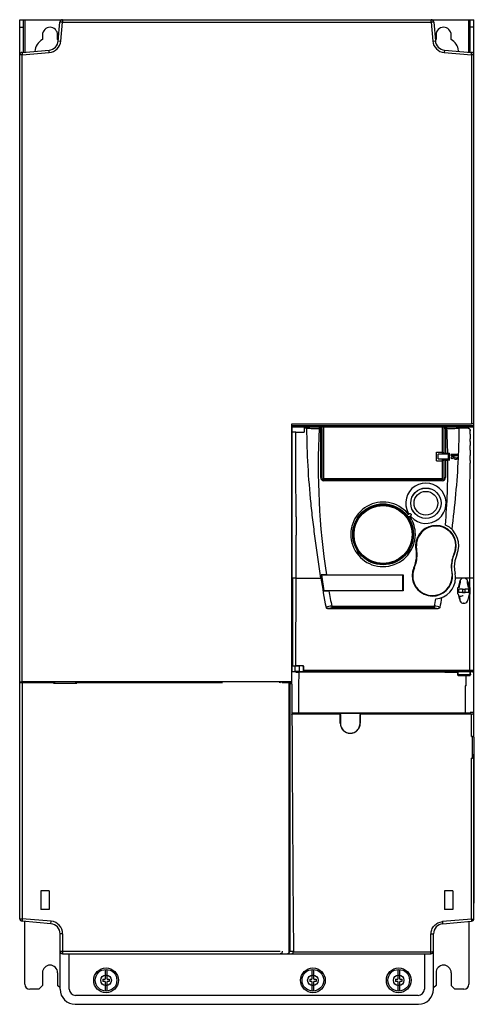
# Model space of a CAD drawing. Header units: millimetres. Extents: x 76 to 256, y 33 to 423.
import ezdxf

# ---------------------------------------------------------------- set-up
doc = ezdxf.new("R2010")
doc.units = ezdxf.units.MM
doc.header["$LTSCALE"] = 29.886903
doc.layers.get('0').update_dxf_attribs({"linetype": 'CONTINUOUS'})

msp = doc.modelspace()

# ---------------------------------------------------------------- linework, layer by layer
at = {"color": 7}
for p, q in [((76.23, 66.75), (76.23, 422.83)), ((76.23, 422.83), (256.23, 422.83)), ((77.73, 409.96), (77.73, 422.83)), ((78.23, 422.83), (78.23, 410)), ((91.5, 414.48), (92.15, 421.92)), ((93.15, 421.83), (92.15, 421.92)), ((92.51, 414.4), (93.15, 421.83)), ((93.14, 422.83), (93.14, 421.83)), ((93.15, 421.83), (239.31, 421.83)), ((239.31, 421.83), (239.31, 422.83)), ((240.31, 421.92), (239.31, 421.83)), ((239.31, 421.83), (239.95, 414.4)), ((240.31, 421.92), (240.96, 414.48)), ((254.23, 410), (254.23, 422.83)), ((254.73, 409.96), (254.73, 422.83)), ((256.23, 138.65), (256.23, 422.83)), ((76.23, 419.83), (77.73, 419.83)), ((256.23, 419.83), (254.73, 419.83)), ((85.23, 416.83), (85.23, 415.03)), ((91.23, 415.03), (91.23, 416.83)), ((91.5, 414.48), (92.51, 414.4)), ((239.95, 414.4), (240.96, 414.48)), ((241.23, 416.83), (241.23, 415.03)), ((247.23, 415.03), (247.23, 416.83)), ((77.14, 409.91), (87.86, 410.85)), ((77.14, 409.91), (77.23, 408.91)), ((77.23, 408.91), (87.95, 409.84)), ((87.95, 409.84), (87.86, 410.85)), ((244.59, 410.85), (244.51, 409.84)), ((244.51, 409.84), (255.22, 408.91)), ((244.59, 410.85), (255.32, 409.91)), ((255.23, 408.91), (255.32, 409.91)), ((77.24, 408.91), (76.23, 408.91)), ((77.24, 160.62), (77.23, 408.91)), ((255.22, 408.91), (255.22, 262.83)), ((256.23, 408.91), (255.22, 408.91)), ((184.09, 160.2), (184.09, 262.83)), ((184.09, 262.83), (255.22, 262.83)), ((184.09, 262.13), (256.23, 262.13)), ((184.23, 164.63), (184.23, 261.63)), ((184.23, 261.63), (256.23, 261.63)), ((188.99, 261.53), (188.99, 259.46)), ((195.49, 261.52), (194.56, 261.52)), ((194.91, 261.43), (194.91, 260.93)), ((194.91, 261.43), (195.52, 261.43)), ((195.49, 261.52), (195.52, 261.43)), ((195.52, 241.46), (195.52, 261.43)), ((196.73, 240.93), (196.73, 261.63)), ((243.73, 250.8), (243.73, 261.63)), ((244.94, 261.43), (244.97, 261.52)), ((245.54, 261.43), (244.94, 261.43)), ((244.94, 261.43), (244.94, 251.17)), ((245.9, 261.52), (244.97, 261.52)), ((245.55, 260.93), (245.55, 261.43)), ((253.91, 261.06), (253.91, 261.53)), ((254.77, 261.63), (254.79, 261.66)), ((254.79, 261.66), (254.83, 261.66)), ((185.69, 259.46), (188.99, 259.46)), ((190.04, 261.06), (188.99, 261.06)), ((195.52, 260.93), (194.91, 260.93)), ((195.99, 261.09), (195.96, 261.18)), ((196.02, 260.93), (195.99, 261.09)), ((196.02, 260.93), (196.02, 241.46)), ((244.44, 260.93), (244.46, 261.09)), ((244.44, 251.19), (244.44, 260.93)), ((244.49, 261.18), (244.46, 261.09)), ((245.55, 260.93), (244.94, 260.93)), ((250.32, 261.03), (250.41, 261.04)), ((253.91, 261.06), (250.41, 261.06)), ((254.73, 259.16), (254.74, 260.25)), ((254.73, 258.7), (254.73, 259.16)), ((254.73, 258.7), (254.73, 256.82)), ((254.73, 255.28), (254.72, 254.12)), ((254.72, 252.31), (254.72, 254.12)), ((254.73, 256.74), (254.73, 256.82)), ((254.73, 256.33), (254.73, 256.74)), ((254.73, 255.75), (254.73, 256.33)), ((254.73, 255.75), (254.73, 255.28)), ((241.37, 251.59), (243.73, 251.59)), ((241.37, 248.07), (241.37, 251.59)), ((243.73, 250.81), (242.13, 250.8)), ((242.13, 248.85), (242.13, 250.8)), ((244.94, 251.17), (245.87, 251.17)), ((246.13, 250.78), (246.1, 250.8)), ((246.1, 250.8), (246.1, 248.85)), ((246.13, 250.78), (246.13, 248.83)), ((246.63, 248.36), (246.63, 251.17)), ((247.13, 250.67), (247.13, 250.17)), ((250.13, 250.16), (250.13, 250.66)), ((250.14, 250.16), (250.16, 250.66)), ((250.15, 250.16), (250.17, 250.66)), ((254.72, 252.31), (254.71, 250.19)), ((254.71, 248.21), (254.71, 250.19)), ((241.37, 248.07), (243.73, 248.07)), ((243.73, 240.93), (243.73, 248.85)), ((244.75, 248.83), (243.73, 248.83)), ((244.44, 241.46), (244.44, 248.34)), ((246.12, 248.82), (244.74, 248.82)), ((244.94, 248.37), (245.91, 248.37)), ((244.94, 248.37), (244.94, 241.46)), ((246.1, 248.85), (246.13, 248.83)), ((246.13, 248.83), (246.12, 248.82)), ((247.13, 249.26), (247.5, 248.93)), ((250.1, 249.16), (249.75, 249.47)), ((254.7, 245.74), (254.71, 246.38)), ((254.7, 244.54), (254.7, 245.74)), ((254.71, 248.21), (254.71, 247.18)), ((254.71, 246.38), (254.71, 247.18)), ((254.7, 244.5), (254.7, 244.54)), ((254.7, 244.47), (254.7, 244.5)), ((254.7, 244.42), (254.7, 244.47)), ((254.7, 243.33), (254.7, 244.42)), ((254.7, 243.27), (254.7, 243.33)), ((254.7, 241.68), (254.7, 243.27)), ((196.72, 240.68), (219.53, 240.68)), ((243.73, 240.93), (196.73, 240.93)), ((196.82, 240.66), (243.64, 240.66)), ((196.82, 240.66), (196.82, 240.16)), ((243.64, 240.16), (196.82, 240.16)), ((219.53, 240.66), (219.53, 240.68)), ((220.93, 240.68), (243.71, 240.68)), ((220.93, 240.68), (220.93, 240.66)), ((243.64, 240.16), (243.64, 240.66)), ((254.69, 240.23), (254.7, 241.52)), ((254.69, 239.24), (254.69, 240.23)), ((254.69, 239.2), (254.69, 239.24)), ((254.69, 237.8), (254.69, 239.2)), ((254.7, 241.52), (254.7, 241.68)), ((254.68, 234.22), (254.69, 236.81)), ((254.68, 233.46), (254.68, 234.22)), ((254.69, 237.63), (254.69, 237.8)), ((254.69, 236.83), (254.69, 237.63)), ((254.69, 236.81), (254.69, 236.83)), ((254.66, 212.77), (254.67, 230.64)), ((254.67, 230.64), (254.68, 231.7)), ((254.68, 231.94), (254.68, 233.46)), ((254.68, 231.7), (254.68, 231.94)), ((230.23, 227.43), (229.99, 227.26)), ((230.7, 227.18), (230.01, 226.68)), ((230.57, 225.91), (231.26, 226.41)), ((185.73, 225.92), (185.73, 218.62)), ((231.12, 225.72), (231.35, 225.89)), ((185.73, 201.67), (185.73, 218.62)), ((209.4, 214.44), (209.15, 214.44)), ((233.34, 213.15), (233.33, 213.15)), ((233.52, 213.18), (233.34, 213.15)), ((233.73, 210.96), (233.43, 214.49)), ((248.39, 211.36), (248.56, 211.28)), ((248.56, 211.28), (248.56, 211.28)), ((254.66, 206.3), (254.66, 212.77)), ((195.71, 202.97), (195.93, 202.97)), ((195.93, 202.97), (195.71, 202.97)), ((195.93, 202.97), (227.93, 202.97)), ((196.93, 196.67), (195.93, 202.97)), ((197.76, 202.98), (228.24, 202.98)), ((227.93, 202.97), (228.23, 202.97)), ((227.93, 202.97), (227.93, 196.67)), ((228.23, 202.97), (228.24, 202.98)), ((228.23, 202.97), (228.23, 196.67)), ((228.24, 202.98), (228.24, 196.65)), ((232.43, 205.78), (232.43, 205.78)), ((232.6, 205.7), (232.43, 205.78)), ((247.26, 206.11), (247.57, 202.58)), ((247.47, 203.88), (247.65, 203.91)), ((254.66, 201.67), (254.66, 206.3)), ((184.32, 201.66), (184.29, 166.89)), ((185.69, 166.91), (185.73, 201.67)), ((185.73, 201.67), (195.6, 201.67)), ((252.17, 201.67), (248.95, 201.67)), ((252.27, 201.67), (252.18, 201.67)), ((254.66, 201.67), (252.29, 201.67)), ((254.66, 164.7), (254.66, 201.67)), ((256.06, 201.66), (256.06, 165.15)), ((196.93, 196.67), (196.72, 196.67)), ((196.72, 196.67), (196.92, 196.66)), ((227.93, 196.67), (196.93, 196.67)), ((228.24, 196.65), (198.78, 196.65)), ((228.23, 196.67), (227.93, 196.67)), ((228.23, 196.67), (228.24, 196.65)), ((249.87, 197.97), (250.01, 197.97)), ((249.93, 197.91), (249.87, 197.97)), ((249.87, 195.36), (249.87, 197.97)), ((249.93, 195.41), (249.87, 195.36)), ((250.01, 195.36), (249.87, 195.36)), ((250.27, 197.26), (250.29, 197.28)), ((250.27, 195.96), (250.27, 197.26)), ((250.27, 195.96), (250.29, 195.98)), ((254.18, 195.96), (250.27, 195.96)), ((250.29, 195.98), (250.29, 197.28)), ((251.73, 197.3), (252.73, 197.3)), ((251.73, 197.3), (251.73, 195.99)), ((251.73, 195.99), (252.73, 195.99)), ((252.73, 195.99), (252.73, 197.3)), ((254.16, 197.28), (254.18, 197.26)), ((254.16, 197.28), (254.16, 195.98)), ((254.16, 195.98), (254.18, 195.96)), ((254.18, 195.96), (254.18, 197.26)), ((254.44, 197.97), (254.59, 197.97)), ((254.59, 195.36), (254.44, 195.36)), ((254.53, 197.91), (254.59, 197.97)), ((254.53, 195.41), (254.59, 195.36)), ((254.59, 197.97), (254.59, 195.36)), ((252.27, 191.67), (252.18, 191.67)), ((198.45, 189.67), (242.01, 189.67)), ((199.9, 190.52), (240.56, 190.52)), ((199.9, 190.52), (199.9, 189.89)), ((240.56, 189.89), (199.9, 189.89)), ((240.56, 189.89), (240.56, 190.52)), ((184.09, 167.39), (184.23, 167.39)), ((184.23, 167.25), (184.09, 167.25)), ((184.23, 166.86), (184.29, 166.89)), ((184.23, 164.63), (249.83, 164.63)), ((185.45, 166.88), (185.43, 166.86)), ((185.45, 164.68), (185.43, 164.66)), ((185.45, 164.68), (185.45, 166.88)), ((188.49, 166.91), (185.69, 166.91)), ((185.83, 164.23), (185.83, 164.66)), ((185.83, 164.58), (244.71, 164.58)), ((186.94, 164.23), (185.83, 164.23)), ((186.91, 158.97), (186.94, 164.23)), ((187.01, 166.88), (187.03, 166.86)), ((187.01, 166.88), (187.01, 164.68)), ((187.01, 164.68), (187.03, 164.66)), ((188.49, 166.91), (188.41, 166.88)), ((188.61, 166.68), (188.69, 166.71)), ((188.61, 166.68), (188.61, 164.65)), ((188.66, 164.7), (188.61, 164.65)), ((188.61, 164.65), (247.53, 164.65)), ((254.66, 164.7), (188.66, 164.7)), ((188.69, 166.71), (188.69, 165.2)), ((188.69, 165.2), (254.66, 165.2)), ((188.69, 164.65), (188.69, 164.63)), ((231, 164.63), (231, 164.65)), ((244.71, 164.58), (244.69, 164.39)), ((244.69, 164.39), (249.83, 164.39)), ((244.71, 164.58), (244.71, 164.65)), ((247.53, 164.66), (249.83, 164.66)), ((247.53, 164.65), (247.53, 164.66)), ((249.83, 164.68), (249.83, 164.66)), ((249.83, 164.68), (249.83, 164.66)), ((249.83, 163.31), (249.83, 164.66)), ((250.03, 164.69), (254.62, 164.69)), ((254.82, 164.68), (254.83, 164.66)), ((254.82, 164.66), (254.82, 164.68)), ((254.83, 164.66), (255.42, 164.66)), ((254.83, 163.31), (254.83, 164.66)), ((254.83, 164.63), (256.23, 164.63)), ((255.42, 164.66), (255.73, 164.47)), ((255.56, 164.65), (255.73, 164.47)), ((77.23, 160.18), (77.23, 66.75)), ((89.62, 160.18), (77.23, 160.18)), ((184.09, 160.62), (77.24, 160.62)), ((77.78, 160.18), (77.78, 160.56)), ((179.17, 160.56), (77.78, 160.56)), ((89.62, 160.18), (89.62, 160.06)), ((89.62, 160.06), (98.83, 160.06)), ((89.69, 160.1), (89.73, 160.11)), ((98.73, 160.11), (98.8, 160.08)), ((98.83, 160.18), (98.83, 160.06)), ((156.62, 160.18), (98.83, 160.18)), ((179.17, 160.54), (179.17, 160.18)), ((179.17, 160.52), (184.09, 160.52)), ((179.21, 160.52), (179.54, 160.2)), ((184.09, 160.2), (180.29, 160.2)), ((183.07, 53.83), (183.07, 160.1)), ((183.23, 160.09), (184.04, 159.77)), ((183.23, 160.09), (183.23, 53.83)), ((249.85, 163.23), (249.83, 163.31)), ((254.63, 163.32), (250.03, 163.32)), ((250.03, 163.11), (254.63, 163.11)), ((254.8, 163.22), (254.81, 163.23)), ((254.81, 163.23), (254.83, 163.31)), ((186.86, 158.97), (186.95, 158.97)), ((253.2, 158.98), (252.73, 158.98)), ((252.73, 158.98), (252.73, 148.21)), ((186.86, 148.21), (186.86, 150.46)), ((252.73, 148.21), (186.86, 148.21)), ((195.4, 147.7), (195.4, 148.21)), ((197.06, 147.7), (197.06, 148.21)), ((217.4, 147.7), (217.4, 148.21)), ((219.06, 147.7), (219.06, 148.21)), ((232.24, 148.21), (232.24, 147.7)), ((240.21, 148.21), (240.21, 147.7)), ((256.23, 148.38), (254.73, 148.38)), ((254.73, 148.19), (254.73, 148.38)), ((186.84, 148.2), (184.05, 148.2)), ((184.05, 148.13), (195.4, 148.13)), ((184.11, 147.61), (184.05, 147.63)), ((203.28, 147.7), (184.11, 147.7)), ((184.11, 147.61), (184.11, 147.7)), ((197.06, 148.13), (217.4, 148.13)), ((203.28, 147.7), (203.33, 147.65)), ((203.28, 144.14), (203.28, 147.7)), ((211.18, 147.7), (211.13, 147.65)), ((211.18, 147.7), (211.17, 144.14)), ((255.23, 147.7), (211.18, 147.7)), ((219.06, 148.13), (232.24, 148.13)), ((240.21, 148.13), (254.73, 148.13)), ((254.73, 148.19), (252.72, 148.19)), ((254.73, 148.13), (254.73, 147.7)), ((255.23, 138.96), (255.23, 147.7)), ((211.12, 144.13), (211.17, 144.14)), ((255.23, 138.96), (255.63, 138.96)), ((255.63, 130.36), (255.63, 138.96)), ((256.23, 133.71), (256.23, 131.95)), ((255.63, 130.36), (255.23, 130.36)), ((255.23, 66.57), (255.23, 130.36)), ((256.23, 66.75), (256.23, 131.95)), ((256.4, 131.83), (256.23, 131.83)), ((256.4, 72.83), (256.4, 131.83)), ((87.88, 77.83), (84.58, 77.83)), ((84.58, 77.83), (84.58, 70.33)), ((87.88, 77.83), (87.88, 70.33)), ((247.88, 77.83), (244.58, 77.83)), ((244.58, 77.83), (244.58, 70.33)), ((247.88, 77.83), (247.88, 70.33)), ((87.88, 70.33), (84.58, 70.33)), ((247.88, 70.33), (244.58, 70.33)), ((256.4, 72.83), (256.23, 72.83)), ((76.23, 66.75), (77.23, 66.75)), ((77.23, 66.75), (77.14, 65.75)), ((88.66, 65.75), (77.23, 66.75)), ((255.23, 66.57), (243.79, 65.57)), ((88.58, 64.75), (77.14, 65.75)), ((78.23, 40.83), (78.23, 65.65)), ((88.58, 64.75), (88.66, 65.75)), ((243.88, 64.75), (255.32, 65.75)), ((254.23, 65.65), (254.23, 40.83)), ((93.23, 60.76), (92.23, 60.76)), ((92.23, 38.83), (92.23, 60.76)), ((93.23, 60.76), (93.23, 52.83)), ((239.23, 52.83), (239.23, 60.58)), ((240.23, 38.83), (240.23, 60.76)), ((92.23, 53.83), (179.45, 53.83)), ((93.23, 52.83), (239.23, 52.83)), ((95.83, 38.83), (95.83, 52.83)), ((183.07, 53.83), (184.71, 53.83)), ((184.7, 53.64), (239.23, 53.64)), ((236.63, 52.83), (236.63, 38.83)), ((85.23, 45.33), (85.23, 40.33)), ((91.23, 45.33), (91.23, 40.33)), ((110.05, 46.61), (110.05, 42.74)), ((110.82, 42.74), (110.82, 46.61)), ((192.05, 46.61), (192.05, 42.74)), ((192.82, 42.74), (192.82, 46.61)), ((226.05, 46.61), (226.05, 42.74)), ((226.82, 42.74), (226.82, 46.61)), ((241.23, 45.33), (241.23, 40.33)), ((247.23, 45.33), (247.23, 40.33)), ((85.23, 40.33), (83.73, 38.83)), ((92.23, 39.33), (91.23, 40.33)), ((109.18, 42.73), (110.03, 42.73)), ((109.18, 42.73), (109.18, 41.93)), ((110.03, 41.93), (109.18, 41.93)), ((110.05, 42.74), (110.03, 42.74)), ((110.03, 42.74), (110.03, 42.73)), ((110.03, 41.93), (110.05, 41.93)), ((110.03, 41.93), (110.03, 41.93)), ((110.05, 41.93), (110.05, 38.05)), ((110.83, 42.74), (110.82, 42.74)), ((110.82, 41.93), (110.83, 41.93)), ((110.82, 38.05), (110.82, 41.93)), ((110.83, 42.73), (110.83, 42.74)), ((110.83, 42.73), (111.68, 42.73)), ((111.68, 41.93), (110.83, 41.93)), ((110.83, 41.93), (110.83, 41.93)), ((111.68, 42.73), (111.68, 41.93)), ((191.18, 42.73), (192.03, 42.73)), ((191.18, 42.73), (191.18, 41.93)), ((192.03, 41.93), (191.18, 41.93)), ((192.05, 42.74), (192.03, 42.74)), ((192.03, 42.74), (192.03, 42.73)), ((192.03, 41.93), (192.05, 41.93)), ((192.03, 41.93), (192.03, 41.93)), ((192.05, 41.93), (192.05, 38.05)), ((192.83, 42.74), (192.82, 42.74)), ((192.82, 41.93), (192.83, 41.93)), ((192.82, 38.05), (192.82, 41.93)), ((192.83, 42.73), (192.83, 42.74)), ((192.83, 42.73), (193.68, 42.73)), ((193.68, 41.93), (192.83, 41.93)), ((192.83, 41.93), (192.83, 41.93)), ((193.68, 42.73), (193.68, 41.93)), ((225.18, 42.73), (226.03, 42.73)), ((225.18, 42.73), (225.18, 41.93)), ((226.03, 41.93), (225.18, 41.93)), ((226.05, 42.74), (226.03, 42.74)), ((226.03, 42.74), (226.03, 42.73)), ((226.03, 41.93), (226.05, 41.93)), ((226.03, 41.93), (226.03, 41.93)), ((226.05, 41.93), (226.05, 38.05)), ((226.83, 42.74), (226.82, 42.74)), ((226.82, 41.93), (226.83, 41.93)), ((226.82, 38.05), (226.82, 41.93)), ((226.83, 42.73), (226.83, 42.74)), ((226.83, 42.73), (227.68, 42.73)), ((227.68, 41.93), (226.83, 41.93)), ((226.83, 41.93), (226.83, 41.93)), ((227.68, 42.73), (227.68, 41.93)), ((241.23, 40.33), (240.23, 39.33)), ((248.73, 38.83), (247.23, 40.33)), ((83.73, 38.83), (80.23, 38.83)), ((234.13, 36.33), (98.33, 36.33)), ((252.23, 38.83), (248.73, 38.83)), ((98.23, 32.83), (234.23, 32.83))]:
    msp.add_line(p, q, dxfattribs=at)
msp.add_lwpolyline([(196.82, 240.66), (196.47, 240.74), (196.1, 241.1), (196.02, 241.46)], dxfattribs=at)
for centre, radius in [((237.22, 231.33), 6.02), ((237.22, 231.33), 6), ((237.22, 231.32), 4.7), ((220.23, 218.98), 12.03), ((220.23, 218.98), 12.02), ((220.23, 218.98), 12), ((220.23, 218.93), 11.75), ((220.23, 218.93), 11.5), ((110.43, 42.33), 4.9), ((192.43, 42.33), 4.9), ((226.43, 42.33), 4.9), ((110.43, 42.33), 4.3), ((110.43, 42.33), 2.1), ((192.43, 42.33), 4.3), ((192.43, 42.33), 2.1), ((226.43, 42.33), 4.3), ((226.43, 42.33), 2.1)]:
    msp.add_circle(centre, radius, dxfattribs=at)
for centre, radius, start, end in [((93.13, 421.82), 1.02, 89.3129, 174.3304), ((239.3, 421.84), 1.02, 4.3129, 89.3306), ((88.23, 416.83), 3, 0, 180), ((244.23, 416.83), 3, 0, 180), ((88.23, 409.83), 6, 120, 175.9191), ((87.51, 414.83), 4, 275, 355), ((87.51, 414.83), 5.02, 275, 355), ((88.23, 409.83), 6, 54.8003, 60), ((244.94, 414.83), 5.02, 185, 265), ((244.94, 414.83), 4, 185, 265), ((244.23, 409.83), 6, 7.1362, 60), ((77.22, 408.9), 1.02, 94.3129, 179.3348), ((255.22, 408.93), 1.02, 359.3129, 84.3306), ((244.94, 260.93), 0.5, 89.9382, 134.9568), ((253.97, 262.59), 1.28, 310.8293, 312.6245), ((254.83, 260.26), 1.39, 86.5693, 90.0007), ((487.83, 246.3), 293.29, 177.1406, 188.4932), ((-47.4, 246.3), 293.31, 0.951, 2.8594), ((-34.68, 262.57), 285.1, 357.6064, 359.6915), ((254.67, 234.54), 25.71, 89.4045, 89.8461), ((254.68, 261.37), 1.13, 283.4389, 284.593), ((21689.02, 201.67), 21432.97, 179.843614, 180.000019), ((243.63, 249.83), 1.5, 40.8422, 86.1774), ((245.87, 389.27), 138.1, 269.9995, 270.3136), ((248.03, 248.47), 1.2, 50.7838, 138.5673), ((-52.08, 263.25), 302.51, 357.3317, 357.5209), ((243.63, 249.83), 1.5, 273.8226, 318.2469), ((-47.38, 246.3), 293.29, 355.3802, 0.4039), ((245.91, 120.4), 127.96, 89.6764, 90.0004), ((248.03, 248.47), 0.7, 50.7845, 138.5649), ((249.23, 249.94), 1.2, 230.7785, 316.5879), ((249.23, 249.94), 0.7, 230.7705, 318.5229), ((196.82, 241.46), 1.3, 180.0064, 269.9937), ((237.22, 231.33), 8, 222.8486, 209.1523), ((243.64, 241.46), 1.3, 270.0077, 359.9922), ((220.23, 218.99), 12.8, 40.2742, 359.9996), ((220.23, 218.93), 12.02, 0.2423, 179.7574), ((241.23, 214.49), 8.01, 336.4059, 156.0712), ((241.23, 214.49), 8, 336.4059, 156.0721), ((241.23, 214.49), 9, 336.4053, 65.4961), ((241.23, 214.49), 7.8, 336.2185, 179.9996), ((241.18, 214.51), 7.95, 156.0694, 156.4056), ((241.18, 214.51), 7.95, 156.0702, 156.4056), ((220.75, 210.96), 12.98, 336.2187, 360), ((260.25, 206.11), 12.98, 156.2187, 180), ((260.48, 206.08), 12.01, 156.4053, 180.0003), ((487.84, 246.3), 295.33, 188.4375, 189.6752), ((197.75, 74.76), 128.22, 89.9976, 90.8165), ((239.77, 202.58), 8.01, 156.4059, 336.4051), ((239.77, 202.58), 7.8, 156.2185, 359.9996), ((260.52, 206.08), 12.04, 180.0183, 192.4241), ((240.66, 201.71), 8.28, 0.0183, 12.4241), ((487.86, 246.3), 295.65, 188.6837, 190.9734), ((240.69, 201.71), 8.26, 272.9651, 359.9997), ((259.52, 196.67), 9.25, 165.2925, 172.1116), ((252.18, 200.17), 1.5, 89.9993, 155.6832), ((252.27, 200.17), 1.5, 24.3236, 90.0008), ((244.94, 196.67), 9.25, 7.888, 14.707), ((198.76, 334.5), 137.85, 269.2387, 270.0081), ((487.84, 246.3), 293.3, 189.7459, 190.964), ((-47.38, 246.3), 293.29, 349.036, 349.6213), ((-47.38, 246.3), 295.63, 349.0265, 349.8048), ((252.18, 193.17), 1.5, 204.3242, 270.0015), ((252.27, 193.17), 1.5, 269.9983, 335.6824), ((22.06, 164.66), 227.77, 359.6788, 0.0011), ((9.16, 164.63), 240.87, 359.6886, 0.0145), ((719.28, 164.95), 464.66, 180.0315, 180.2005), ((254.66, 148.44), 16.26, 89.3751, 89.9995), ((476.46, 164.64), 221.64, 179.9945, 180.3247), ((255.56, 165.15), 0.501, 270.1861, 359.8109), ((255.73, 164.97), 0.499, 269.899, 314.9632), ((207.23, 144.14), 3.89, 180.111, 359.889), ((77.23, 66.75), 1, 180, 265), ((255.23, 66.75), 1, 275, 360), ((88.23, 60.76), 4, 0, 85), ((88.23, 60.76), 5, 0, 85), ((244.23, 60.76), 4, 95, 180), ((93.23, 53.83), 1, 180, 270), ((182.23, 53.83), 1, 270.0292, 0.0292), ((183.71, 53.82), 0.999, 349.5698, 0.4744), ((239.23, 53.83), 1, 270, 360), ((88.23, 45.33), 3, 0, 180), ((244.23, 45.33), 3, 0, 180), ((80.23, 40.83), 2, 180, 270), ((252.23, 40.83), 2, 270, 360), ((98.23, 38.83), 6, 180, 270), ((98.33, 38.83), 2.5, 180, 270), ((234.13, 38.83), 2.5, 270, 360), ((234.23, 38.83), 6, 270, 360)]:
    msp.add_arc(centre, radius, start, end, dxfattribs=at)
for centre, major_axis, ratio, start_param, end_param in [((195.49, 261.01), (-0.158, 0.475), 0.998479, -1.559269, -0.321448), ((244.97, 261.01), (0.158, 0.475), 0.998479, 0.321448, 1.559269), ((244.94, 251.19), (0.5, 0), 0.050398, 3.124139, 4.712389), ((244.94, 248.34), (0.5, 0), 0.054417, 1.570796, 3.159046), ((251.73, 197.27), (1.5, 0), 0.017455, 1.570796, 2.858577), ((251.73, 195.97), (1.5, 0), 0.017455, 1.570796, 2.858577), ((252.73, 197.27), (1.5, 0), 0.017455, 0.300214, 1.570796), ((252.73, 195.97), (1.5, 0), 0.017455, 0.300214, 1.570796), ((188.41, 166.68), (0.19, 0.063), 0.998476, -0.320653, 1.24923), ((188.49, 166.71), (0.19, 0.063), 0.998476, -0.320653, 1.24923), ((77.23, 160.16), (1, 0), 0.017455, 1.570796, 3.141593), ((182.23, 160.09), (1, 0), 0.017455, 0.043633, 0.57231), ((234.08, 261.63), (0, 1100), 0.017455, -1.66425, -1.660477), ((232.06, 191.47), (0, 1100.5), 0.043661, -4.683578, -4.672543), ((231.88, 261.71), (0, 1100), 0.043661, -4.608476, -4.522267), ((222.37, 261.71), (0, 1097), 0.017455, -4.608225, -4.605002), ((192.08, 261.71), (0, 1097), 0.017455, -1.678183, -1.67496)]:
    msp.add_ellipse(centre, major_axis=major_axis, ratio=ratio, start_param=start_param, end_param=end_param, dxfattribs=at)
for points, knots in [([(190.25, 261.53), (190.22, 261.52), (190.16, 261.48), (190.1, 261.38), (190.06, 261.23), (190.05, 261.12), (190.04, 261.06)], [0, 0, 0, 0, 0.152669, 0.369897, 0.659742, 1, 1, 1, 1]), ([(194.91, 261.43), (194.06, 261.43), (192.51, 261.44), (190.96, 261.49), (190.25, 261.53)], [0, 0, 0, 0, 0.54274, 1, 1, 1, 1]), ([(195.99, 261.09), (195.96, 261.19), (195.83, 261.36), (195.62, 261.43), (195.52, 261.43)], [0, 0, 0, 0, 0.499766, 1, 1, 1, 1]), ([(250.21, 261.53), (249.5, 261.49), (247.94, 261.44), (246.39, 261.43), (245.54, 261.43)], [0, 0, 0, 0, 0.457258, 1, 1, 1, 1]), ([(250.21, 261.53), (250.24, 261.52), (250.3, 261.48), (250.35, 261.38), (250.4, 261.23), (250.41, 261.12), (250.41, 261.06)], [0, 0, 0, 0, 0.152658, 0.369883, 0.659734, 1, 1, 1, 1]), ([(256.23, 262.79), (256.23, 262.8), (256.19, 262.8), (256.14, 262.81), (256.04, 262.81), (255.92, 262.82), (255.77, 262.82), (255.53, 262.83), (255.34, 262.83), (255.22, 262.83)], [0, 0, 0, 0, 0.020365, 0.077405, 0.169823, 0.293901, 0.445116, 0.617787, 1, 1, 1, 1]), ([(185.69, 259.46), (185.52, 259.46), (185.2, 259.46), (184.78, 259.46), (184.48, 259.46), (184.34, 259.46), (184.3, 259.46)], [0, 0, 0, 0, 0.371415, 0.689653, 0.909641, 1, 1, 1, 1]), ([(185.73, 225.92), (185.73, 228.72), (185.72, 239.9), (185.71, 251.08), (185.69, 259.46)], [0, 0, 0, 0, 0.250101, 1, 1, 1, 1]), ([(190.04, 261.04), (190.79, 261), (192.41, 260.95), (194.03, 260.93), (194.91, 260.93)], [0, 0, 0, 0, 0.460689, 1, 1, 1, 1]), ([(195.6, 201.67), (195.22, 204.13), (194.49, 209.05), (193.45, 216.44), (192.5, 223.84), (191.39, 233.73), (190.39, 246.12), (190.07, 256.07), (190.04, 261.04)], [0, 0, 0, 0, 0.125067, 0.250127, 0.375175, 0.500206, 0.750175, 1, 1, 1, 1]), ([(196.02, 260.93), (196.03, 260.93), (195.97, 260.93), (195.94, 260.93), (195.84, 260.93), (195.7, 260.93), (195.58, 260.93), (195.52, 260.93)], [0, 0, 0, 0, 0.071056, 0.162483, 0.286649, 0.613235, 1, 1, 1, 1]), ([(244.94, 260.93), (244.87, 260.93), (244.75, 260.93), (244.62, 260.93), (244.52, 260.93), (244.49, 260.93), (244.43, 260.93), (244.44, 260.93)], [0, 0, 0, 0, 0.386768, 0.713355, 0.837521, 0.928947, 1, 1, 1, 1]), ([(245.55, 260.93), (246.4, 260.93), (248, 260.95), (249.59, 261), (250.32, 261.03)], [0, 0, 0, 0, 0.537394, 1, 1, 1, 1]), ([(253.91, 261.06), (254.01, 261.06), (254.22, 261), (254.47, 260.81), (254.66, 260.56), (254.73, 260.36), (254.74, 260.25)], [0, 0, 0, 0, 0.249605, 0.500019, 0.750311, 1, 1, 1, 1]), ([(250.13, 250.66), (249.9, 250.66), (248.9, 250.67), (247.9, 250.67), (247.13, 250.67)], [0, 0, 0, 0, 0.228608, 1, 1, 1, 1]), ([(247.13, 250.17), (247.4, 250.17), (248.4, 250.17), (249.4, 250.16), (250.13, 250.16)], [0, 0, 0, 0, 0.267763, 1, 1, 1, 1]), ([(247.57, 220.87), (248.17, 225.56), (249.21, 234.96), (249.88, 244.39), (250.1, 249.11)], [0, 0, 0, 0, 0.500106, 1, 1, 1, 1]), ([(195.52, 241.46), (195.58, 241.46), (195.67, 241.46), (195.79, 241.46), (195.87, 241.46), (195.92, 241.46), (195.96, 241.46), (195.98, 241.46), (196, 241.46), (196.01, 241.46), (196.02, 241.46), (196.02, 241.46), (196.02, 241.46)], [0, 0, 0, 0, 0.367362, 0.546249, 0.706254, 0.835984, 0.887497, 0.929354, 0.961105, 0.983058, 0.995821, 1, 1, 1, 1]), ([(244.44, 241.46), (244.44, 241.25), (244.27, 240.83), (243.84, 240.66), (243.64, 240.66)], [0, 0, 0, 0, 0.499979, 1, 1, 1, 1]), ([(244.44, 241.46), (244.43, 241.46), (244.49, 241.46), (244.52, 241.46), (244.62, 241.46), (244.75, 241.46), (244.87, 241.46), (244.94, 241.46)], [0, 0, 0, 0, 0.064979, 0.156791, 0.2862, 0.627879, 1, 1, 1, 1]), ([(230.57, 225.91), (230.49, 225.88), (230.27, 225.88), (229.99, 226.07), (229.88, 226.4), (229.96, 226.61), (230.01, 226.68)], [0, 0, 0, 0, 0.225652, 0.499683, 0.773999, 1, 1, 1, 1]), ([(229.99, 227.26), (230.03, 227.22), (230.09, 227.11), (230.12, 226.91), (230.07, 226.76), (230.01, 226.68)], [0, 0, 0, 0, 0.288955, 0.551266, 1, 1, 1, 1]), ([(230.7, 227.18), (230.66, 227.17), (230.58, 227.16), (230.44, 227.2), (230.32, 227.3), (230.26, 227.38), (230.23, 227.43)], [0, 0, 0, 0, 0.208771, 0.437374, 0.703217, 1, 1, 1, 1]), ([(230.7, 227.18), (230.79, 227.21), (230.94, 227.21), (231.14, 227.13), (231.23, 227.05), (231.26, 227)], [0, 0, 0, 0, 0.446226, 0.711114, 1, 1, 1, 1]), ([(231.35, 225.89), (231.31, 225.93), (231.25, 226.02), (231.2, 226.16), (231.2, 226.3), (231.24, 226.38), (231.26, 226.41)], [0, 0, 0, 0, 0.297052, 0.562844, 0.791278, 1, 1, 1, 1]), ([(231.26, 227), (231.3, 226.95), (231.35, 226.84), (231.36, 226.64), (231.31, 226.49), (231.26, 226.41)], [0, 0, 0, 0, 0.289083, 0.55394, 1, 1, 1, 1]), ([(230.57, 225.91), (230.66, 225.94), (230.82, 225.95), (231.01, 225.85), (231.08, 225.77), (231.12, 225.72)], [0, 0, 0, 0, 0.448598, 0.710852, 1, 1, 1, 1]), ([(233.03, 218.99), (233.03, 220.16), (232.7, 222.53), (231.73, 224.72), (231.12, 225.72)], [0, 0, 0, 0, 0.5, 1, 1, 1, 1]), ([(233.89, 217.69), (233.58, 216.98), (233.17, 215.48), (233.21, 213.91), (233.33, 213.15)], [0, 0, 0, 0, 0.5, 1, 1, 1, 1]), ([(233.34, 213.15), (233.21, 213.91), (233.18, 215.47), (233.59, 216.98), (233.9, 217.69)], [0, 0, 0, 0, 0.5, 1, 1, 1, 1]), ([(232.43, 205.78), (232.94, 206.92), (233.61, 209.38), (233.55, 211.92), (233.34, 213.15)], [0, 0, 0, 0, 0.5, 1, 1, 1, 1]), ([(233.33, 213.15), (233.54, 211.92), (233.6, 209.38), (232.93, 206.93), (232.43, 205.78)], [0, 0, 0, 0, 0.5, 1, 1, 1, 1]), ([(247.66, 203.91), (247.45, 205.14), (247.39, 207.68), (248.06, 210.14), (248.56, 211.28)], [0, 0, 0, 0, 0.5, 1, 1, 1, 1]), ([(247.1, 199.37), (247.41, 200.08), (247.82, 201.59), (247.79, 203.15), (247.66, 203.91)], [0, 0, 0, 0, 0.5, 1, 1, 1, 1]), ([(185.73, 201.67), (185.55, 201.67), (185.23, 201.67), (184.8, 201.67), (184.51, 201.66), (184.36, 201.67), (184.32, 201.66)], [0, 0, 0, 0, 0.370837, 0.689064, 0.909322, 1, 1, 1, 1]), ([(250.82, 200.78), (250.71, 200.56), (250.35, 199.66), (250.11, 198.7), (250.01, 197.97)], [0, 0, 0, 0, 0.250326, 1, 1, 1, 1]), ([(250.82, 200.78), (250.81, 200.78), (250.82, 200.77), (250.82, 200.75), (250.82, 200.71), (250.82, 200.66), (250.81, 200.59), (250.81, 200.47), (250.8, 200.28), (250.78, 200.02), (250.73, 199.71), (250.66, 199.37), (250.61, 199.13), (250.57, 199.01)], [0, 0, 0, 0, 0.004955, 0.016619, 0.036542, 0.065817, 0.104274, 0.151506, 0.269344, 0.416664, 0.595519, 0.793002, 1, 1, 1, 1]), ([(253.88, 199.01), (253.85, 199.13), (253.8, 199.37), (253.73, 199.71), (253.68, 200.02), (253.66, 200.28), (253.65, 200.47), (253.64, 200.59), (253.64, 200.66), (253.64, 200.71), (253.64, 200.75), (253.64, 200.77), (253.64, 200.78), (253.64, 200.78)], [0, 0, 0, 0, 0.206517, 0.403346, 0.584077, 0.728072, 0.848903, 0.898033, 0.934813, 0.961502, 0.980735, 0.993222, 1, 1, 1, 1]), ([(254.44, 197.97), (254.41, 198.22), (254.25, 199.18), (253.94, 200.12), (253.64, 200.78)], [0, 0, 0, 0, 0.250326, 1, 1, 1, 1]), ([(256.06, 201.66), (256.01, 201.66), (255.87, 201.66), (255.58, 201.67), (255.15, 201.67), (254.83, 201.67), (254.66, 201.67)], [0, 0, 0, 0, 0.090623, 0.310727, 0.628889, 1, 1, 1, 1]), ([(250.36, 197.94), (250.31, 197.94), (250.22, 197.94), (250.12, 197.95), (250.07, 197.96), (250.04, 197.96), (250.02, 197.97), (250.01, 197.97), (250.01, 197.97)], [0, 0, 0, 0, 0.433021, 0.744335, 0.85368, 0.932081, 0.979909, 1, 1, 1, 1]), ([(250.01, 195.36), (250.05, 195.11), (250.21, 194.15), (250.51, 193.21), (250.82, 192.55)], [0, 0, 0, 0, 0.250326, 1, 1, 1, 1]), ([(253.64, 192.55), (253.74, 192.77), (254.11, 193.67), (254.35, 194.63), (254.44, 195.36)], [0, 0, 0, 0, 0.250326, 1, 1, 1, 1]), ([(254.1, 197.94), (254.15, 197.94), (254.24, 197.94), (254.33, 197.95), (254.39, 197.96), (254.42, 197.96), (254.43, 197.97), (254.44, 197.97), (254.44, 197.97)], [0, 0, 0, 0, 0.433019, 0.744349, 0.853701, 0.932098, 0.979914, 1, 1, 1, 1]), ([(251.94, 194.66), (251.8, 194.62), (251.34, 194.51), (250.89, 194.39), (250.57, 194.31)], [0, 0, 0, 0, 0.312928, 1, 1, 1, 1]), ([(250.82, 192.55), (250.81, 192.55), (250.81, 192.56), (250.81, 192.58), (250.82, 192.62), (250.82, 192.67), (250.82, 192.73), (250.81, 192.82), (250.8, 192.92), (250.79, 193.08), (250.78, 193.31), (250.72, 193.61), (250.66, 193.95), (250.61, 194.19), (250.57, 194.31)], [0, 0, 0, 0, 0.005543, 0.017231, 0.036633, 0.064262, 0.101157, 0.149494, 0.206874, 0.269009, 0.414364, 0.595004, 0.792392, 1, 1, 1, 1]), ([(199.9, 190.52), (199.5, 190.51), (198.72, 190.42), (197.97, 190.18), (197.62, 190.02)], [0, 0, 0, 0, 0.507155, 1, 1, 1, 1]), ([(197.62, 190.02), (197.62, 189.98), (197.65, 189.91), (197.74, 189.82), (197.85, 189.75), (198, 189.7), (198.21, 189.67), (198.37, 189.67), (198.45, 189.67)], [0, 0, 0, 0, 0.124704, 0.249507, 0.374533, 0.499665, 0.749735, 1, 1, 1, 1]), ([(198.45, 189.67), (198.57, 189.7), (199.04, 189.84), (199.53, 189.89), (199.9, 189.89)], [0, 0, 0, 0, 0.247059, 1, 1, 1, 1]), ([(242.84, 190.02), (242.49, 190.18), (241.74, 190.42), (240.96, 190.51), (240.56, 190.52)], [0, 0, 0, 0, 0.492845, 1, 1, 1, 1]), ([(240.56, 189.89), (240.68, 189.89), (241.17, 189.87), (241.66, 189.78), (242.01, 189.67)], [0, 0, 0, 0, 0.252969, 1, 1, 1, 1]), ([(242.84, 190.02), (242.83, 189.98), (242.8, 189.91), (242.72, 189.82), (242.61, 189.75), (242.45, 189.7), (242.25, 189.67), (242.09, 189.67), (242.01, 189.67)], [0, 0, 0, 0, 0.124703, 0.249506, 0.374532, 0.499664, 0.749735, 1, 1, 1, 1]), ([(184.29, 166.89), (184.3, 166.89), (184.31, 166.89), (184.33, 166.89), (184.37, 166.89), (184.45, 166.9), (184.57, 166.9), (184.74, 166.9), (184.94, 166.91), (185.27, 166.91), (185.52, 166.91), (185.69, 166.91)], [0, 0, 0, 0, 0.009642, 0.028102, 0.055256, 0.090917, 0.186336, 0.310988, 0.460313, 0.629027, 1, 1, 1, 1]), ([(185.45, 166.88), (185.71, 166.89), (186.23, 166.89), (186.75, 166.89), (187.01, 166.88)], [0, 0, 0, 0, 0.5, 1, 1, 1, 1]), ([(187.01, 164.68), (186.75, 164.69), (186.23, 164.69), (185.71, 164.69), (185.45, 164.68)], [0, 0, 0, 0, 0.5, 1, 1, 1, 1]), ([(188.69, 165.2), (188.69, 165.14), (188.69, 165.05), (188.68, 164.93), (188.68, 164.86), (188.68, 164.8), (188.67, 164.75), (188.67, 164.72), (188.66, 164.7), (188.66, 164.7)], [0, 0, 0, 0, 0.369655, 0.537972, 0.686928, 0.811364, 0.907002, 0.97032, 1, 1, 1, 1]), ([(250.03, 164.69), (250.01, 164.69), (249.96, 164.69), (249.91, 164.69), (249.87, 164.69), (249.85, 164.68), (249.84, 164.68), (249.83, 164.68), (249.83, 164.68)], [0, 0, 0, 0, 0.376901, 0.698704, 0.822814, 0.916052, 0.975475, 1, 1, 1, 1]), ([(254.82, 164.68), (254.82, 164.68), (254.82, 164.68), (254.8, 164.68), (254.79, 164.69), (254.75, 164.69), (254.69, 164.69), (254.65, 164.69), (254.62, 164.69)], [0, 0, 0, 0, 0.024523, 0.083945, 0.177186, 0.301299, 0.623111, 1, 1, 1, 1]), ([(254.66, 165.2), (254.83, 165.2), (255.08, 165.2), (255.4, 165.19), (255.61, 165.18), (255.78, 165.18), (255.9, 165.17), (255.98, 165.16), (256.01, 165.16), (256.04, 165.16), (256.05, 165.15), (256.06, 165.15)], [0, 0, 0, 0, 0.370618, 0.539176, 0.688369, 0.812935, 0.908346, 0.944055, 0.971306, 0.98995, 1, 1, 1, 1]), ([(254.84, 164.7), (254.93, 164.7), (255.06, 164.69), (255.23, 164.69), (255.33, 164.68), (255.42, 164.67), (255.49, 164.67), (255.53, 164.66), (255.55, 164.66), (255.56, 164.65)], [0, 0, 0, 0, 0.381955, 0.549776, 0.696146, 0.817032, 0.909274, 0.970498, 1, 1, 1, 1]), ([(76.23, 160.6), (76.23, 160.6), (76.24, 160.6), (76.25, 160.61), (76.28, 160.61), (76.32, 160.61), (76.41, 160.61), (76.53, 160.62), (76.69, 160.62), (76.92, 160.62), (77.11, 160.62), (77.24, 160.62)], [0, 0, 0, 0, 0.005128, 0.019624, 0.043465, 0.076502, 0.169011, 0.293258, 0.444576, 0.617357, 1, 1, 1, 1]), ([(89.62, 160.18), (89.64, 160.17), (89.67, 160.16), (89.7, 160.14), (89.72, 160.13), (89.73, 160.12)], [0, 0, 0, 0, 0.479627, 0.733842, 1, 1, 1, 1]), ([(90.23, 160.11), (90.14, 160.11), (90.02, 160.11), (89.85, 160.11), (89.77, 160.12), (89.73, 160.12)], [0, 0, 0, 0, 0.500047, 0.75001, 1, 1, 1, 1]), ([(98.73, 160.12), (98.74, 160.13), (98.75, 160.14), (98.79, 160.16), (98.82, 160.17), (98.83, 160.18)], [0, 0, 0, 0, 0.266153, 0.520378, 1, 1, 1, 1]), ([(249.86, 163.35), (249.85, 163.35), (249.84, 163.36), (249.83, 163.37), (249.83, 163.38)], [0, 0, 0, 0, 0.341674, 1, 1, 1, 1]), ([(249.83, 163.38), (249.83, 163.37), (249.83, 163.36), (249.83, 163.33), (249.83, 163.33), (249.83, 163.31), (249.83, 163.31)], [0, 0, 0, 0, 0.41277, 0.737602, 0.939797, 1, 1, 1, 1]), ([(250.03, 163.11), (249.99, 163.11), (249.91, 163.14), (249.86, 163.2), (249.85, 163.23)], [0, 0, 0, 0, 0.500002, 1, 1, 1, 1]), ([(250.03, 163.32), (250, 163.32), (249.95, 163.32), (249.9, 163.33), (249.88, 163.34)], [0, 0, 0, 0, 0.53898, 1, 1, 1, 1]), ([(250.03, 163.32), (250.03, 163.29), (250.03, 163.25), (250.03, 163.2), (250.03, 163.17), (250.03, 163.15), (250.03, 163.13), (250.03, 163.12), (250.03, 163.11), (250.03, 163.11)], [0, 0, 0, 0, 0.402696, 0.575696, 0.723092, 0.841701, 0.928561, 0.981741, 1, 1, 1, 1]), ([(254.63, 163.32), (254.64, 163.32), (254.69, 163.32), (254.74, 163.33), (254.77, 163.34)], [0, 0, 0, 0, 0.273833, 1, 1, 1, 1]), ([(254.63, 163.11), (254.63, 163.11), (254.63, 163.12), (254.63, 163.13), (254.63, 163.15), (254.63, 163.17), (254.63, 163.2), (254.63, 163.25), (254.63, 163.29), (254.63, 163.32)], [0, 0, 0, 0, 0.018255, 0.071437, 0.158291, 0.276891, 0.424284, 0.59729, 1, 1, 1, 1]), ([(254.63, 163.11), (254.66, 163.11), (254.74, 163.13), (254.79, 163.19), (254.8, 163.22)], [0, 0, 0, 0, 0.500032, 1, 1, 1, 1]), ([(254.8, 163.35), (254.8, 163.35), (254.81, 163.36), (254.83, 163.37), (254.83, 163.38)], [0, 0, 0, 0, 0.326314, 1, 1, 1, 1]), ([(254.83, 163.39), (254.83, 163.38), (254.83, 163.36), (254.83, 163.34), (254.83, 163.33), (254.83, 163.32), (254.83, 163.32), (254.83, 163.31), (254.83, 163.31)], [0, 0, 0, 0, 0.408714, 0.73646, 0.854607, 0.937209, 0.984597, 1, 1, 1, 1]), ([(186.86, 150.46), (186.86, 150.91), (186.86, 152.55), (186.86, 155.38), (186.86, 157.78), (186.86, 158.97)], [0, 0, 0, 0, 0.157359, 0.578657, 1, 1, 1, 1]), ([(256.23, 147.68), (256.23, 147.68), (256.22, 147.68), (256.21, 147.68), (256.18, 147.69), (256.15, 147.69), (256.11, 147.69), (256.04, 147.69), (255.93, 147.69), (255.78, 147.7), (255.61, 147.7), (255.42, 147.7), (255.29, 147.7), (255.23, 147.7)], [0, 0, 0, 0, 0.005099, 0.019503, 0.043205, 0.076066, 0.117881, 0.16819, 0.292141, 0.443389, 0.616368, 0.804733, 1, 1, 1, 1]), ([(203.28, 144.15), (203.28, 143.63), (203.49, 142.6), (204.36, 141.28), (205.67, 140.4), (207.23, 140.09), (208.78, 140.4), (210.1, 141.28), (210.97, 142.59), (211.18, 143.63), (211.18, 144.14)], [0, 0, 0, 0, 0.124731, 0.249545, 0.374674, 0.500001, 0.625328, 0.750452, 0.87527, 1, 1, 1, 1]), ([(256.23, 138.65), (256.22, 138.74), (256.08, 138.87), (255.86, 138.94), (255.71, 138.96), (255.63, 138.96)], [0, 0, 0, 0, 0.374802, 0.660795, 1, 1, 1, 1]), ([(255.63, 130.36), (255.72, 130.36), (255.91, 130.42), (256.1, 130.6), (256.21, 130.82), (256.23, 130.98), (256.23, 131.06)], [0, 0, 0, 0, 0.27792, 0.532594, 0.76998, 1, 1, 1, 1]), ([(255.23, 66.57), (255.36, 66.57), (255.59, 66.58), (255.9, 66.61), (256.11, 66.65), (256.2, 66.7), (256.23, 66.73), (256.23, 66.75)], [0, 0, 0, 0, 0.368421, 0.682745, 0.898534, 0.961947, 1, 1, 1, 1]), ([(255.23, 66.57), (255.23, 66.51), (255.25, 66.31), (255.27, 66.1), (255.29, 65.96)], [0, 0, 0, 0, 0.288027, 1, 1, 1, 1]), ([(239.23, 60.58), (239.23, 61.19), (239.46, 62.43), (240.45, 64.03), (241.95, 65.17), (243.18, 65.51), (243.79, 65.57)], [0, 0, 0, 0, 0.248155, 0.497415, 0.748104, 1, 1, 1, 1]), ([(243.79, 65.57), (243.8, 65.46), (243.82, 65.3), (243.84, 65.11), (243.85, 64.98), (243.86, 64.88), (243.87, 64.82), (243.87, 64.78), (243.88, 64.76), (243.88, 64.76), (243.88, 64.75), (243.88, 64.75)], [0, 0, 0, 0, 0.392597, 0.571342, 0.725796, 0.84797, 0.934446, 0.963723, 0.984031, 0.995903, 1, 1, 1, 1]), ([(255.29, 65.96), (255.29, 65.93), (255.3, 65.88), (255.3, 65.82), (255.31, 65.78), (255.31, 65.76), (255.31, 65.76), (255.31, 65.75), (255.32, 65.75)], [0, 0, 0, 0, 0.427638, 0.741885, 0.853569, 0.933968, 0.982684, 1, 1, 1, 1]), ([(240.23, 60.76), (240.23, 60.75), (240.21, 60.72), (240.15, 60.69), (240.05, 60.66), (239.87, 60.62), (239.59, 60.59), (239.35, 60.58), (239.23, 60.58)], [0, 0, 0, 0, 0.035793, 0.096573, 0.1913, 0.318788, 0.6465, 1, 1, 1, 1]), ([(180.29, 53.83), (180.29, 53.7), (180.25, 53.44), (180.07, 53.11), (179.79, 52.89), (179.56, 52.83), (179.45, 52.83)], [0, 0, 0, 0, 0.269617, 0.528187, 0.770277, 1, 1, 1, 1]), ([(182.23, 52.83), (182.34, 52.83), (182.57, 52.89), (182.85, 53.11), (183.03, 53.45), (183.07, 53.7), (183.07, 53.83)], [0, 0, 0, 0, 0.22987, 0.472046, 0.730598, 1, 1, 1, 1]), ([(183.76, 52.83), (183.86, 52.83), (184.06, 52.86), (184.34, 53.01), (184.58, 53.28), (184.67, 53.51), (184.7, 53.64)], [0, 0, 0, 0, 0.219121, 0.450377, 0.707028, 1, 1, 1, 1]), ([(239.23, 53.64), (239.36, 53.64), (239.59, 53.65), (239.87, 53.68), (240.05, 53.72), (240.14, 53.75), (240.2, 53.78), (240.23, 53.82), (240.23, 53.83)], [0, 0, 0, 0, 0.366738, 0.679896, 0.802039, 0.895992, 0.960202, 1, 1, 1, 1])]:
    msp.add_open_spline(points, degree=3, knots=knots, dxfattribs=at)
for points in [[(190.04, 261.04), (190.04, 261.04), (190.04, 261.05), (190.04, 261.06)], [(244.46, 261.09), (244.49, 261.16), (244.53, 261.23), (244.58, 261.28)], [(250.41, 261.03), (250.41, 261.04), (250.41, 261.05), (250.41, 261.06)], [(254.74, 260.25), (254.81, 260.25), (254.87, 260.26), (254.94, 260.27)], [(246.1, 250.8), (245.31, 250.8), (244.52, 250.81), (243.73, 250.81)], [(242.13, 248.85), (243.45, 248.85), (244.78, 248.85), (246.1, 248.85)], [(249.56, 248.8), (249.57, 248.98), (249.58, 249.16), (249.59, 249.34)], [(98.56, 160.12), (98.45, 160.12), (98.34, 160.11), (98.23, 160.11)], [(98.73, 160.12), (98.67, 160.12), (98.62, 160.12), (98.56, 160.12)], [(249.88, 163.34), (249.87, 163.35), (249.86, 163.35), (249.86, 163.35)], [(254.77, 163.34), (254.78, 163.34), (254.79, 163.35), (254.8, 163.35)], [(256.23, 138.65), (256.23, 137), (256.23, 135.36), (256.23, 133.71)]]:
    msp.add_open_spline(points, degree=3, dxfattribs=at)

doc.saveas('drawing.dxf')
